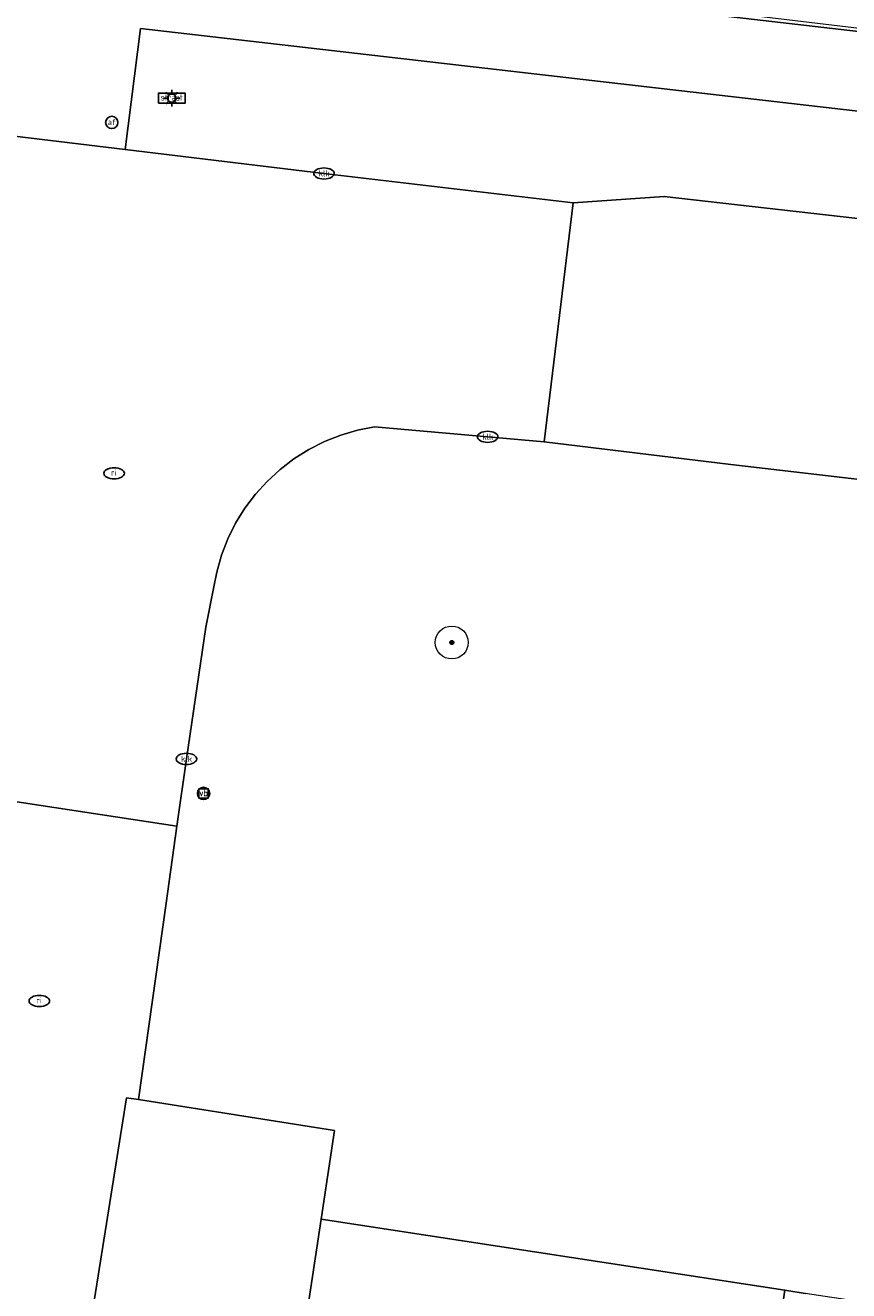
# Model space of a CAD drawing. Header units: metres. Extents: x 253395 to 254027, y 592765 to 593194.
# Tile 28 of 173: x 253511 to 253531, y 592871 to 592902. Entities that reach past the tile are written whole.
import ezdxf
from ezdxf.enums import TextEntityAlignment as Align
from ezdxf.lldxf.tags import DXFTag

# ---------------------------------------------------------------- set-up
doc = ezdxf.new("R2010")
doc.units = ezdxf.units.M
for name, color, linetype, lineweight in [('B-WE-GR-BOOM-S', 254, 'Continuous', 25), ('B-WE-GR-GROENVOORZIENING-GV', 254, 'Continuous', 18), ('B-WE-IE-MEUBILAIR-S', 254, 'Continuous', 25), ('B-WE-KG-GRENS_PERCEEL-G', 254, 'KG-PERCEEL-SO', 18), ('B-WE-OG-TERREIN_BEGROEID-GV', 254, 'Continuous', 18), ('B-WE-VH-GESLOTENVERHARDING-GV', 254, 'Continuous', 18), ('B-WE-VH-OPENVERHARDING-GV', 254, 'Continuous', 18), ('B-WE-VH-OPENVERHARDING_TEGEL-GV', 254, 'Continuous', 18)]:
    doc.layers.add(name, color=color, linetype=linetype, lineweight=lineweight)
doc.styles.add('NLCS-ISO', font='txt')
doc.styles.get("Standard").update_dxf_attribs({"font": 'simplex.shx'})
tags = doc.linetypes.add('KG-PERCEEL-SO', pattern='A,5.5,-2,["P",Standard,S=1.8,R=0,X=-0.5,Y=-0.9],-2,5.5,-2,[5,NLCS.SHX,S=0.75,R=0,X=0,Y=0],-2', length=19).pattern_tags.tags
tags[6] = DXFTag(74, 10)

# ---------------------------------------------------------------- blocks, each defined once
blk = doc.blocks.new('SIE-MEUBILAIR_BORD_VERKEER-SO')
blk.add_lwpolyline([(-0.5625, -0.5625), (0.5625, -0.5625), (0.5625, 0.5625), (-0.5625, 0.5625)], close=True)
at = {"style": 'NLCS-ISO'}
blk.add_text('vb', height=0.75, dxfattribs=at).set_placement((0, 0), align=Align.MIDDLE_CENTER)
blk = doc.blocks.new('SIE-MEUBILAIR_BORD_STRAATNAAM-SO')
blk.add_lwpolyline([(-1.62, -0.62), (1.62, -0.62), (1.62, 0.62), (-1.62, 0.62)], close=True)
at = {"style": 'NLCS-ISO'}
blk.add_text('straat', height=0.75, dxfattribs=at).set_placement((0, 0.08), align=Align.MIDDLE_CENTER)
blk = doc.blocks.new('SIE-MEUBILAIR_PAAL_VERKEERSBORD-SO')
blk.add_circle((0, 0), 0.75)
at = {"style": 'NLCS-ISO'}
blk.add_text('vb', height=0.75, dxfattribs=at).set_placement((0, 0.07), align=Align.MIDDLE_CENTER)
blk = doc.blocks.new('SIE-MEUBILAIR_PAAL_AFSLUITPAAL-SO')
blk.add_circle((0, 0), 0.75)
at = {"style": 'NLCS-ISO'}
blk.add_text('af', height=0.75, dxfattribs=at).set_placement((0, 0.05), align=Align.MIDDLE_CENTER)
blk = doc.blocks.new('SIE-MEUBILAIR_PAAL_LICHTMAST-SO')
for points in [[(-0.62, 0), (-1, 0)], [(-0.71, 0.71), (-0.44, 0.44)], [(0, 1), (0, 0.62)], [(0.44, 0.44), (0.71, 0.71)], [(1, 0), (0.62, 0)], [(-0.71, -0.71), (-0.44, -0.44)], [(0, -0.62), (0, -1)], [(0.44, -0.44), (0.71, -0.71)]]:
    blk.add_lwpolyline(points)
blk.add_circle((0, 0), 0.5)
blk = doc.blocks.new('SIE-MEUBILAIR_PUT_RIOOLPUT-SO')
blk.add_ellipse((0, 0), major_axis=(1.25, 0), ratio=0.54)
at = {"style": 'NLCS-ISO'}
blk.add_text('ri', height=0.75, dxfattribs=at).set_placement((-0.04, 0.07), align=Align.MIDDLE_CENTER)
blk = doc.blocks.new('SIE-MEUBILAIR_PUT_KOLK-SO')
blk.add_ellipse((0, 0), major_axis=(1.25, 0), ratio=0.54)
at = {"style": 'NLCS-ISO'}
blk.add_text('klk', height=0.75, dxfattribs=at).set_placement((0.03, 0), align=Align.MIDDLE_CENTER)
blk = doc.blocks.new('SGR-BOOM_GBKN-SO')
at = {"linetype": 'ByBlock', "lineweight": 18}
h = blk.add_hatch(color=0, dxfattribs=at)
h.dxf.hatch_style = 1
edge = h.paths.add_edge_path()
edge.add_arc((0, 0), 0.25, 0, 360)
at = {"color": 0, "linetype": 'ByBlock', "lineweight": 18}
for radius in [2, 0.25]:
    blk.add_circle((0, 0), radius, dxfattribs=at)
at = {"color": 0, "linetype": 'ByBlock', "lineweight": 18, "style": 'NLCS-ISO'}
blk.add_attdef('SOORT', (2.5, 0), '', height=1.5, dxfattribs=at)

msp = doc.modelspace()

# ---------------------------------------------------------------- linework, layer by layer
at = {"layer": 'B-WE-GR-GROENVOORZIENING-GV'}
msp.add_lwpolyline([(253497.499, 592925.749), (253513.043, 592903.536), (253558.508, 592898.281), (253564.096, 592921.715), (253561.954, 592922.28), (253561.602, 592920.625), (253506.226, 592933.346)], dxfattribs=at)
at = {"layer": 'B-WE-KG-GRENS_PERCEEL-G'}
msp.add_lwpolyline([(253512.923, 592903.709), (253533.865, 592901.195), (253558.498, 592898.239), (253600.063, 592893.6), (253613.233, 592892.031), (253622.231, 592930.098), (253627.585, 592952.094), (253607.506, 592956.478)], dxfattribs=at)
at = {"layer": 'B-WE-OG-TERREIN_BEGROEID-GV'}
msp.add_lwpolyline([(253568.932, 592895.345), (253558.187, 592896.388), (253513.422, 592901.545), (253513.053, 592898.609), (253517.878, 592898.026), (253523.931, 592897.311), (253526.142, 592897.467), (253531.126, 592896.899), (253572.132, 592891.982), (253619.119, 592886.386), (253627.685, 592885.402), (253637.445, 592884.281), (253637.776, 592887.221)], close=True, dxfattribs=at)
for points in [[(253561.705, 592887.006), (253527.758, 592890.958), (253523.226, 592891.509), (253519.109, 592891.872), (253518.692, 592891.789), (253518.284, 592891.669), (253517.889, 592891.512), (253517.51, 592891.32), (253517.149, 592891.094), (253516.811, 592890.836), (253516.498, 592890.548), (253516.213, 592890.233), (253515.957, 592889.893), (253515.733, 592889.532), (253515.544, 592889.151), (253515.389, 592888.755), (253515.272, 592888.346), (253515.201, 592887.985), (253515.007, 592887.004), (253514.537, 592883.807), (253514.307, 592882.17), (253514.044, 592880.305), (253513.372, 592875.532), (253518.133, 592874.779), (253517.807, 592872.626), (253529.071, 592870.902), (253529.569, 592870.826)], [(253513.098, 592765.23), (253529.071, 592870.902), (253517.807, 592872.626), (253513.922, 592846.93), (253511.113, 592847.345), (253508.64, 592847.71)]]:
    msp.add_lwpolyline(points, dxfattribs=at)
at = {"layer": 'B-WE-VH-GESLOTENVERHARDING-GV'}
msp.add_lwpolyline([(253572.132, 592891.982), (253531.126, 592896.899), (253526.142, 592897.467), (253523.931, 592897.311), (253523.226, 592891.509), (253527.758, 592890.958), (253561.705, 592887.006), (253564.721, 592886.652), (253568.783, 592886.138), (253570.87, 592885.856), (253623.903, 592879.702), (253626.698, 592879.484), (253626.917, 592879.293), (253627.023, 592879.287), (253627.685, 592885.402), (253619.119, 592886.386)], close=True, dxfattribs=at)
at = {"layer": 'B-WE-VH-OPENVERHARDING-GV'}
for points in [[(253637.984, 592889.078), (253613.235, 592892.032), (253597.735, 592893.882), (253560.341, 592898.187), (253558.762, 592898.252), (253558.508, 592898.281), (253513.043, 592903.536), (253504.838, 592903.982)], [(253507.336, 592899.299), (253513.053, 592898.609), (253513.422, 592901.545), (253558.187, 592896.388), (253568.932, 592895.345), (253637.776, 592887.221)], [(253509.829, 592882.856), (253514.307, 592882.17), (253514.537, 592883.807), (253515.007, 592887.004), (253515.201, 592887.985), (253515.272, 592888.346), (253515.389, 592888.755), (253515.544, 592889.151), (253515.733, 592889.532), (253515.957, 592889.893), (253516.213, 592890.233), (253516.498, 592890.548), (253516.811, 592890.836), (253517.149, 592891.094), (253517.51, 592891.32), (253517.889, 592891.512), (253518.284, 592891.669), (253518.692, 592891.789), (253519.109, 592891.872), (253523.226, 592891.509), (253523.931, 592897.311), (253517.878, 592898.026), (253513.053, 592898.609), (253507.336, 592899.299)], [(253508.64, 592847.71), (253513.084, 592875.578), (253513.372, 592875.532), (253514.044, 592880.305), (253514.307, 592882.17), (253509.829, 592882.856)]]:
    msp.add_lwpolyline(points, dxfattribs=at)
msp.add_lwpolyline([(253517.807, 592872.626), (253518.133, 592874.779), (253513.372, 592875.532), (253513.084, 592875.578), (253508.64, 592847.71), (253511.113, 592847.345), (253513.922, 592846.93)], close=True, dxfattribs=at)
at = {"layer": 'B-WE-VH-OPENVERHARDING_TEGEL-GV'}
msp.add_lwpolyline([(253514.972, 592765.23), (253518.54, 592788.938), (253523.185, 592819.813), (253547.597, 592816.141), (253547.852, 592817.911), (253523.437, 592821.642), (253523.688, 592823.312), (253525.949, 592838.357), (253528.615, 592855.62), (253530.29, 592866.537), (253530.916, 592870.621), (253529.569, 592870.826), (253529.071, 592870.902), (253513.098, 592765.23)], dxfattribs=at)

# ---------------------------------------------------------------- block references
at = {"layer": 'B-WE-GR-BOOM-S', "xscale": 0.2, "yscale": 0.2, "zscale": 0.2}
msp.add_blockref('SGR-BOOM_GBKN-SO', (253520.983, 592886.634), dxfattribs=at)
at = {"layer": 'B-WE-IE-MEUBILAIR-S', "xscale": 0.2, "yscale": 0.2, "zscale": 0.2}
for name, p in [('SIE-MEUBILAIR_BORD_STRAATNAAM-SO', (253514.181, 592899.856)), ('SIE-MEUBILAIR_PAAL_LICHTMAST-SO', (253514.181, 592899.856)), ('SIE-MEUBILAIR_PAAL_AFSLUITPAAL-SO', (253512.725, 592899.265)), ('SIE-MEUBILAIR_PUT_KOLK-SO', (253517.878, 592898.026)), ('SIE-MEUBILAIR_PUT_KOLK-SO', (253521.855, 592891.63)), ('SIE-MEUBILAIR_PUT_RIOOLPUT-SO', (253512.78, 592890.744)), ('SIE-MEUBILAIR_PUT_KOLK-SO', (253514.537, 592883.807)), ('SIE-MEUBILAIR_PAAL_VERKEERSBORD-SO', (253514.954, 592882.969)), ('SIE-MEUBILAIR_BORD_VERKEER-SO', (253514.954, 592882.969)), ('SIE-MEUBILAIR_PUT_RIOOLPUT-SO', (253510.965, 592877.928))]:
    msp.add_blockref(name, p, dxfattribs=at)

doc.saveas('drawing.dxf')
